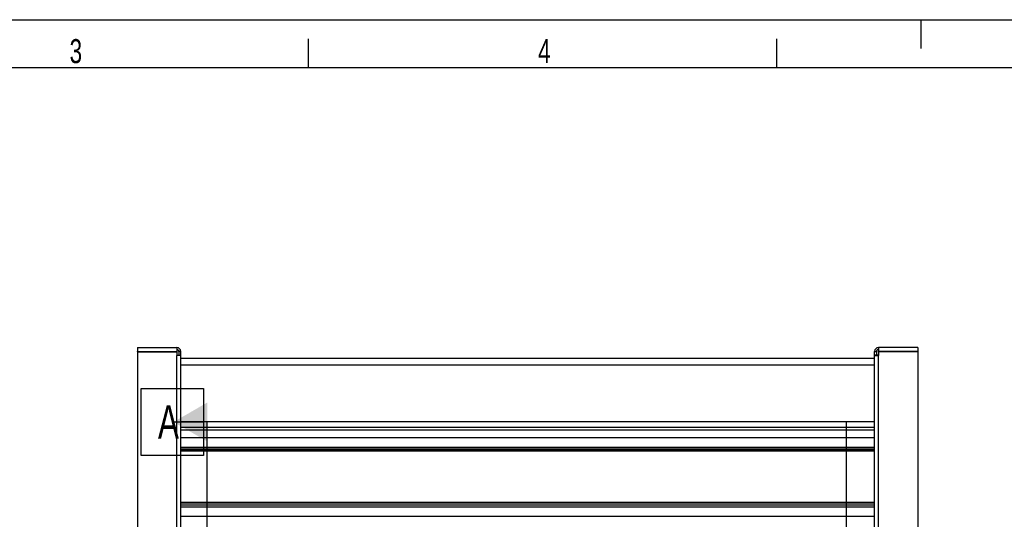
# Model space of a CAD drawing. Extents: x 0 to 420, y 0 to 297.
# Tile 14 of 15: x 141 to 244, y 245 to 297. Entities that reach past the tile are written whole.
import ezdxf

# ---------------------------------------------------------------- set-up
doc = ezdxf.new("R2010")
doc.units = 0
doc.header["$LTSCALE"] = 23.1
for name, color, linetype in [('110528_DXF_DIMENSION', 7, 'CONTINUOUS'), ('110534_DXF_CONTINUOUS_LINE', 7, 'CONTINUOUS'), ('110536_DXF_CONTINUOUS_LINE', 7, 'CONTINUOUS'), ('110801_DXF_CONTINUOUS_LINE', 7, 'CONTINUOUS'), ('ASEM_65-75-10_DXF_FORMAT', 7, 'CONTINUOUS')]:
    doc.layers.add(name, color=color, linetype=linetype)
doc.styles.get("Standard").update_dxf_attribs({"font": 'txt', "width": 0.7})

msp = doc.modelspace()

# ---------------------------------------------------------------- linework, layer by layer
at = {"layer": '110528_DXF_DIMENSION', "color": 2, "linetype": 'CONTINUOUS'}
for p, q in [((153.83131, 251.61651), (153.83131, 258.61651)), ((153.83131, 258.61651), (160.33131, 258.61651)), ((160.33131, 258.61651), (160.33131, 251.61651)), ((157.20631, 255.11651), (160.33131, 255.11651)), ((160.70631, 172.61766), (160.70631, 255.11651)), ((227.2018, 255.11651), (227.2018, 172.61766)), ((160.33131, 251.61651), (153.83131, 251.61651))]:
    msp.add_line(p, q, dxfattribs=at)
msp.add_solid([(160.70631, 257.13724), (160.70631, 253.09579), (157.20631, 255.11651)], dxfattribs=at)
at = {"layer": '110534_DXF_CONTINUOUS_LINE', "color": 3, "linetype": 'CONTINUOUS'}
for p, q in [((153.45631, 262.86709), (153.45631, 262.46709)), ((153.45631, 262.86709), (157.55631, 262.86709)), ((153.45631, 262.46709), (157.55631, 262.46709)), ((153.45631, 262.4221), (153.45631, 220.64208)), ((153.45631, 262.4221), (157.55631, 262.4221)), ((157.55631, 262.86709), (157.55631, 262.46709)), ((157.55631, 262.4221), (157.55631, 262.02656)), ((157.95631, 214.54396), (157.95631, 262.46709))]:
    msp.add_line(p, q, dxfattribs=at)
at = {"layer": '110534_DXF_CONTINUOUS_LINE', "color": 7, "linetype": 'CONTINUOUS'}
for p, q in [((153.45631, 262.4221), (153.45631, 262.45187)), ((153.45631, 262.45187), (157.55631, 262.45187)), ((157.55631, 262.4221), (157.55631, 262.45187)), ((157.75631, 262.46709), (157.75631, 262.08609)), ((157.95631, 262.46709), (157.75631, 262.46709)), ((157.75631, 262.08609), (157.95631, 262.08609))]:
    msp.add_line(p, q, dxfattribs=at)
at = {"layer": '110534_DXF_CONTINUOUS_LINE', "color": 9, "linetype": 'CONTINUOUS'}
msp.add_line((157.55631, 214.60121), (157.55631, 262.02656), dxfattribs=at)
at = {"layer": '110534_DXF_CONTINUOUS_LINE', "color": 3, "linetype": 'CONTINUOUS'}
msp.add_arc((157.55631, 262.46709), 0.4, 0, 90, dxfattribs=at)
at = {"layer": '110534_DXF_CONTINUOUS_LINE', "color": 7, "linetype": 'CONTINUOUS'}
msp.add_arc((157.55631, 262.46709), 0.2, 0, 90, dxfattribs=at)
msp.add_open_spline([(157.55631, 262.05632), (157.58183, 262.05632), (157.62918, 262.05767), (157.69076, 262.06309), (157.73149, 262.07089), (157.75101, 262.07828), (157.75631, 262.08377), (157.75631, 262.08609)], degree=3, knots=[0, 0, 0, 0, 0.371999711, 0.688785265, 0.904575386, 0.966166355, 1, 1, 1, 1], dxfattribs=at)
at = {"layer": '110534_DXF_CONTINUOUS_LINE', "color": 3, "linetype": 'CONTINUOUS'}
msp.add_open_spline([(157.95631, 262.08609), (157.95631, 262.08145), (157.94571, 262.07047), (157.90668, 262.05569), (157.82522, 262.04009), (157.70206, 262.02925), (157.60735, 262.02656), (157.55631, 262.02656)], degree=3, knots=[0, 0, 0, 0, 0.033833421, 0.095422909, 0.311214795, 0.627999, 1, 1, 1, 1], dxfattribs=at)
at = {"layer": '110536_DXF_CONTINUOUS_LINE', "color": 3, "linetype": 'CONTINUOUS'}
for p, q in [((230.15631, 198.36709), (230.15631, 262.46709)), ((230.55631, 262.86709), (230.55631, 262.46709)), ((234.65631, 262.86709), (230.55631, 262.86709)), ((234.65631, 262.46709), (230.55631, 262.46709)), ((230.55631, 262.4221), (230.55631, 262.02656)), ((234.65631, 262.4221), (230.55631, 262.4221)), ((234.65631, 262.86709), (234.65631, 262.46709)), ((234.65631, 262.4221), (234.65631, 220.64208))]:
    msp.add_line(p, q, dxfattribs=at)
at = {"layer": '110536_DXF_CONTINUOUS_LINE', "color": 7, "linetype": 'CONTINUOUS'}
for p, q in [((230.15631, 262.46709), (230.35631, 262.46709)), ((230.35631, 262.46709), (230.35631, 262.08609)), ((230.55631, 262.4221), (230.55631, 262.45187)), ((234.65631, 262.45187), (230.55631, 262.45187)), ((234.65631, 262.4221), (234.65631, 262.45187)), ((230.35631, 262.08609), (230.15631, 262.08609))]:
    msp.add_line(p, q, dxfattribs=at)
at = {"layer": '110536_DXF_CONTINUOUS_LINE', "color": 9, "linetype": 'CONTINUOUS'}
msp.add_line((230.55631, 214.60121), (230.55631, 262.02656), dxfattribs=at)
at = {"layer": '110536_DXF_CONTINUOUS_LINE', "color": 3, "linetype": 'CONTINUOUS'}
msp.add_arc((230.55631, 262.46709), 0.4, 90, 180, dxfattribs=at)
at = {"layer": '110536_DXF_CONTINUOUS_LINE', "color": 7, "linetype": 'CONTINUOUS'}
msp.add_arc((230.55631, 262.46709), 0.2, 90, 180, dxfattribs=at)
at = {"layer": '110536_DXF_CONTINUOUS_LINE', "color": 3, "linetype": 'CONTINUOUS'}
msp.add_open_spline([(230.15631, 262.08609), (230.15631, 262.08145), (230.1669, 262.07047), (230.20594, 262.05569), (230.28739, 262.04009), (230.41056, 262.02925), (230.50526, 262.02656), (230.55631, 262.02656)], degree=3, knots=[0, 0, 0, 0, 0.033833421, 0.095422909, 0.311214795, 0.627999, 1, 1, 1, 1], dxfattribs=at)
at = {"layer": '110536_DXF_CONTINUOUS_LINE', "color": 7, "linetype": 'CONTINUOUS'}
msp.add_open_spline([(230.55631, 262.05632), (230.53078, 262.05632), (230.48343, 262.05767), (230.42185, 262.06309), (230.38112, 262.07089), (230.3616, 262.07828), (230.35631, 262.08377), (230.35631, 262.08609)], degree=3, knots=[0, 0, 0, 0, 0.371999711, 0.688785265, 0.904575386, 0.966166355, 1, 1, 1, 1], dxfattribs=at)
at = {"layer": '110801_DXF_CONTINUOUS_LINE', "color": 7, "linetype": 'CONTINUOUS'}
for p, q in [((157.95631, 261.76798), (230.15631, 261.76798)), ((230.15631, 254.26709), (157.95631, 254.26709))]:
    msp.add_line(p, q, dxfattribs=at)
at = {"layer": '110801_DXF_CONTINUOUS_LINE', "color": 9, "linetype": 'CONTINUOUS'}
for p, q in [((157.95631, 261.0681), (230.15631, 261.0681)), ((157.95631, 255.17446), (230.15631, 255.17446)), ((157.95631, 254.56818), (230.15631, 254.56818)), ((230.15631, 253.46302), (157.95631, 253.46302)), ((157.95631, 252.51189), (230.15631, 252.51189)), ((157.95631, 252.31518), (230.15631, 252.31518)), ((230.15631, 252.16156), (157.95631, 252.16156)), ((230.15631, 252.09598), (157.95631, 252.09598)), ((230.15631, 246.73903), (157.95631, 246.73903)), ((230.15631, 246.66475), (157.95631, 246.66475)), ((230.15631, 246.45676), (157.95631, 246.45676)), ((230.15631, 246.23392), (157.95631, 246.23392)), ((230.15631, 245.2828), (157.95631, 245.2828))]:
    msp.add_line(p, q, dxfattribs=at)
at = {"layer": 'ASEM_65-75-10_DXF_FORMAT', "color": 7, "linetype": 'CONTINUOUS'}
for p, q in [((-0.00158, 296.99848), (419.99842, 296.99848)), ((234.99842, 293.99848), (234.99842, 296.99848)), ((171.24842, 291.99848), (171.24842, 294.99848)), ((219.99842, 291.99848), (219.99842, 294.99848)), ((414.99842, 291.99848), (24.99842, 291.99848))]:
    msp.add_line(p, q, dxfattribs=at)

# ---------------------------------------------------------------- texts
at = {"layer": '110528_DXF_DIMENSION', "color": 2, "linetype": 'CONTINUOUS', "insert": (155.58131, 256.86651), "char_height": 3.5, "width": 4.5, "attachment_point": 1}
msp.add_mtext('A', dxfattribs=at)
at = {"layer": 'ASEM_65-75-10_DXF_FORMAT', "color": 7, "linetype": 'CONTINUOUS', "char_height": 2.5, "attachment_point": 1}
for s, insert, width in [('3', (146.38927, 294.97512), 2.6785714), ('4', (195.13927, 294.97512), 2.9464286)]:
    msp.add_mtext(s, dxfattribs=dict(at, insert=insert, width=width))

doc.saveas('drawing.dxf')
